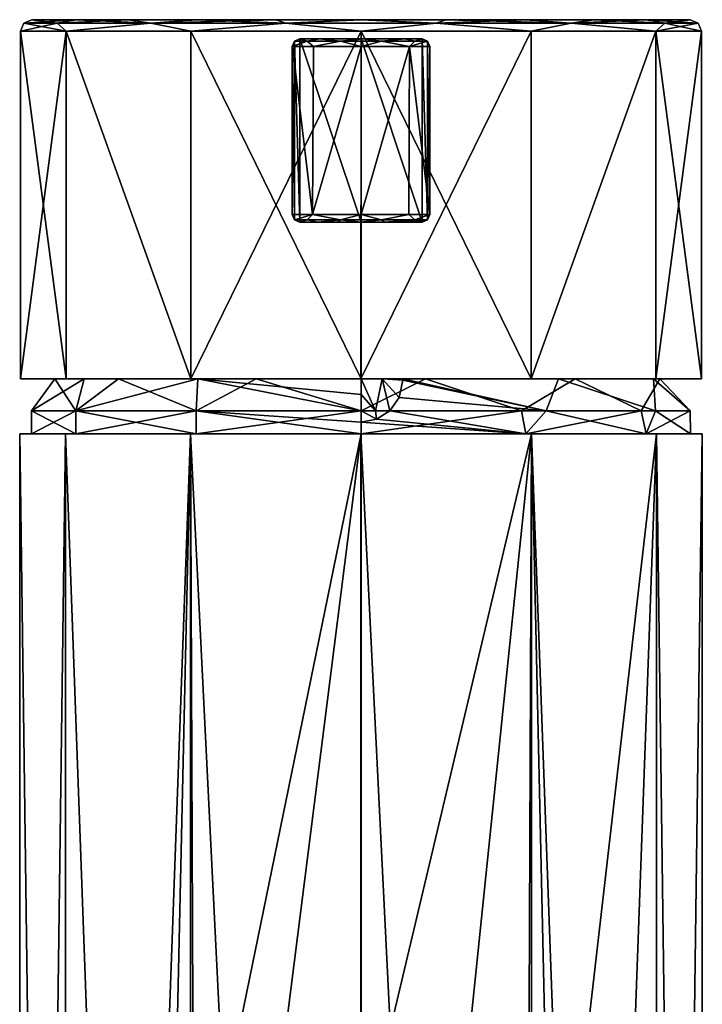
# Model space of a CAD drawing. Header units: metres. Extents: x -26 to 26, y -191 to 67.
# Tile 6 of 6: x -22 to 22, y 3 to 67. Entities that reach past the tile are written whole.
import ezdxf

# ---------------------------------------------------------------- set-up
doc = ezdxf.new("R2010")
doc.units = ezdxf.units.M
doc.layers.add('solid_10531022', color=7, linetype='CONTINUOUS')

msp = doc.modelspace()

# ---------------------------------------------------------------- linework, layer by layer
at = {"layer": 'solid_10531022'}
for points in [[(-18.669167, 67.099998, -10.764039), (-22.08033, 66.880333), (-21.549999, 67.099998)], [(-19.89369, 66.880333, 9.580297), (-21.549999, 67.099998), (-22.08033, 66.880333)], [(-18.669167, 67.099998, -10.764039), (-19.89369, 66.880333, -9.580297), (-22.08033, 66.880333)], [(18.669361, 67.099998, -10.763702), (-21.549999, 67.099998), (21.549999, 67.099998)], [(-18.669361, 67.099998, 10.763702), (21.549999, 67.099998), (-21.549999, 67.099998)], [(-18.669167, 67.099998, -10.764039), (-21.549999, 67.099998), (18.669361, 67.099998, -10.763702)], [(-19.89369, 66.880333, 9.580297), (-18.669361, 67.099998, 10.763702), (-21.549999, 67.099998)], [(-15.244656, 67.099998, -15.231645), (-13.766861, 66.880333, -17.263098), (-19.89369, 66.880333, -9.580297)], [(-18.669167, 67.099998, -10.764039), (-15.244656, 67.099998, -15.231645), (-19.89369, 66.880333, -9.580297)], [(-19.89369, 66.880333, 9.580297), (-13.766861, 66.880333, 17.263098), (-18.669361, 67.099998, 10.763702)], [(-18.669361, 67.099998, 10.763702), (18.669167, 67.099998, 10.764039), (21.549999, 67.099998)], [(-18.669361, 67.099998, 10.763702), (-15.244873, 67.099998, 15.231426), (18.669167, 67.099998, 10.764039)], [(-13.766861, 66.880333, 17.263098), (-15.244873, 67.099998, 15.231426), (-18.669361, 67.099998, 10.763702)], [(-18.669167, 67.099998, -10.764039), (18.669361, 67.099998, -10.763702), (15.244873, 67.099998, -15.231426)], [(-18.669167, 67.099998, -10.764039), (15.244873, 67.099998, -15.231426), (-15.244656, 67.099998, -15.231645)], [(-15.244873, 67.099998, 15.231426), (15.244656, 67.099998, 15.231645), (18.669167, 67.099998, 10.764039)], [(-15.244873, 67.099998, 15.231426), (-10.780596, 67.099998, 18.659609), (15.244656, 67.099998, 15.231645)], [(-13.766861, 66.880333, 17.263098), (-10.780596, 67.099998, 18.659609), (-15.244873, 67.099998, 15.231426)], [(-15.244656, 67.099998, -15.231645), (-10.780438, 67.099998, -18.6597), (-13.766861, 66.880333, -17.263098)], [(-15.244656, 67.099998, -15.231645), (15.244873, 67.099998, -15.231426), (10.780596, 67.099998, -18.659609)], [(-15.244656, 67.099998, -15.231645), (10.780596, 67.099998, -18.659609), (-10.780438, 67.099998, -18.6597)], [(-5.580527, 67.099998, -20.814898), (-4.913336, 66.880333, -21.52673), (-13.766861, 66.880333, -17.263098)], [(-10.780438, 67.099998, -18.6597), (-5.580527, 67.099998, -20.814898), (-13.766861, 66.880333, -17.263098)], [(-13.766861, 66.880333, 17.263098), (-4.913336, 66.880333, 21.52673), (-10.780596, 67.099998, 18.659609)], [(-10.780596, 67.099998, 18.659609), (10.780438, 67.099998, 18.6597), (15.244656, 67.099998, 15.231645)], [(-10.780596, 67.099998, 18.659609), (-5.580599, 67.099998, 20.814878), (10.780438, 67.099998, 18.6597)], [(-4.913336, 66.880333, 21.52673), (-5.580599, 67.099998, 20.814878), (-10.780596, 67.099998, 18.659609)], [(-10.780438, 67.099998, -18.6597), (10.780596, 67.099998, -18.659609), (5.580599, 67.099998, -20.814878)], [(-10.780438, 67.099998, -18.6597), (5.580599, 67.099998, -20.814878), (-5.580527, 67.099998, -20.814898)], [(-5.580599, 67.099998, 20.814878), (5.580527, 67.099998, 20.814898), (10.780438, 67.099998, 18.6597)], [(-5.580599, 67.099998, 20.814878), (-0.000018, 67.099998, 21.549999), (5.580527, 67.099998, 20.814898)], [(-4.913336, 66.880333, 21.52673), (-0.000018, 67.099998, 21.549999), (-5.580599, 67.099998, 20.814878)], [(-5.580527, 67.099998, -20.814898), (0.000018, 67.099998, -21.549999), (-4.913336, 66.880333, -21.52673)], [(-5.580527, 67.099998, -20.814898), (5.580599, 67.099998, -20.814878), (0.000018, 67.099998, -21.549999)], [(0.000018, 67.099998, -21.549999), (4.913336, 66.880333, -21.52673), (-4.913336, 66.880333, -21.52673)], [(-4.913336, 66.880333, 21.52673), (4.913336, 66.880333, 21.52673), (-0.000018, 67.099998, 21.549999)], [(4.913336, 66.880333, 21.52673), (5.580527, 67.099998, 20.814898), (-0.000018, 67.099998, 21.549999)], [(0.000018, 67.099998, -21.549999), (5.580599, 67.099998, -20.814878), (4.913336, 66.880333, -21.52673)], [(10.780596, 67.099998, -18.659609), (13.766861, 66.880333, -17.263098), (4.913336, 66.880333, -21.52673)], [(5.580599, 67.099998, -20.814878), (10.780596, 67.099998, -18.659609), (4.913336, 66.880333, -21.52673)], [(4.913336, 66.880333, 21.52673), (13.766861, 66.880333, 17.263098), (5.580527, 67.099998, 20.814898)], [(13.766861, 66.880333, 17.263098), (10.780438, 67.099998, 18.6597), (5.580527, 67.099998, 20.814898)], [(13.766861, 66.880333, 17.263098), (15.244656, 67.099998, 15.231645), (10.780438, 67.099998, 18.6597)], [(10.780596, 67.099998, -18.659609), (15.244873, 67.099998, -15.231426), (13.766861, 66.880333, -17.263098)], [(18.669361, 67.099998, -10.763702), (19.89369, 66.880333, -9.580297), (13.766861, 66.880333, -17.263098)], [(15.244873, 67.099998, -15.231426), (18.669361, 67.099998, -10.763702), (13.766861, 66.880333, -17.263098)], [(13.766861, 66.880333, 17.263098), (19.89369, 66.880333, 9.580297), (15.244656, 67.099998, 15.231645)], [(19.89369, 66.880333, 9.580297), (18.669167, 67.099998, 10.764039), (15.244656, 67.099998, 15.231645)], [(18.669167, 67.099998, 10.764039), (22.08033, 66.880333), (21.549999, 67.099998)], [(19.89369, 66.880333, 9.580297), (22.08033, 66.880333), (18.669167, 67.099998, 10.764039)], [(18.669361, 67.099998, -10.763702), (21.549999, 67.099998), (19.89369, 66.880333, -9.580297)], [(21.549999, 67.099998), (22.08033, 66.880333), (19.89369, 66.880333, -9.580297)], [(-19.89369, 66.880333, -9.580297), (-19.312366, 66.349998, -11.15), (-22.299999, 66.349998)], [(-19.89369, 66.880333, -9.580297), (-22.299999, 66.349998), (-22.08033, 66.880333)], [(-19.312366, 66.349998, 11.150001), (-22.08033, 66.880333), (-22.299999, 66.349998)], [(-19.312366, 66.349998, 11.150001), (-19.89369, 66.880333, 9.580297), (-22.08033, 66.880333)], [(-13.766861, 66.880333, -17.263098), (-19.312366, 66.349998, -11.15), (-19.89369, 66.880333, -9.580297)], [(-19.312366, 66.349998, 11.150001), (-13.766861, 66.880333, 17.263098), (-19.89369, 66.880333, 9.580297)], [(-13.766861, 66.880333, -17.263098), (-11.150001, 66.349998, -19.312366), (-19.312366, 66.349998, -11.15)], [(-19.312366, 66.349998, 11.150001), (-11.15, 66.349998, 19.312366), (-13.766861, 66.880333, 17.263098)], [(-4.913336, 66.880333, -21.52673), (-11.150001, 66.349998, -19.312366), (-13.766861, 66.880333, -17.263098)], [(-11.15, 66.349998, 19.312366), (-4.913336, 66.880333, 21.52673), (-13.766861, 66.880333, 17.263098)], [(-4.913336, 66.880333, -21.52673), (0, 66.349998, -22.299999), (-11.150001, 66.349998, -19.312366)], [(-11.15, 66.349998, 19.312366), (0, 66.349998, 22.299999), (-4.913336, 66.880333, 21.52673)], [(4.913336, 66.880333, -21.52673), (0, 66.349998, -22.299999), (-4.913336, 66.880333, -21.52673)], [(0, 66.349998, 22.299999), (4.913336, 66.880333, 21.52673), (-4.913336, 66.880333, 21.52673)], [(4.913336, 66.880333, -21.52673), (11.15, 66.349998, -19.312366), (0, 66.349998, -22.299999)], [(0, 66.349998, 22.299999), (11.150001, 66.349998, 19.312366), (4.913336, 66.880333, 21.52673)], [(13.766861, 66.880333, -17.263098), (11.15, 66.349998, -19.312366), (4.913336, 66.880333, -21.52673)], [(11.150001, 66.349998, 19.312366), (13.766861, 66.880333, 17.263098), (4.913336, 66.880333, 21.52673)], [(13.766861, 66.880333, -17.263098), (19.312366, 66.349998, -11.150001), (11.15, 66.349998, -19.312366)], [(11.150001, 66.349998, 19.312366), (19.312366, 66.349998, 11.15), (13.766861, 66.880333, 17.263098)], [(19.89369, 66.880333, -9.580297), (19.312366, 66.349998, -11.150001), (13.766861, 66.880333, -17.263098)], [(19.312366, 66.349998, 11.15), (19.89369, 66.880333, 9.580297), (13.766861, 66.880333, 17.263098)], [(22.08033, 66.880333), (22.299999, 66.349998), (19.312366, 66.349998, -11.150001)], [(19.312366, 66.349998, 11.15), (22.299999, 66.349998), (19.89369, 66.880333, 9.580297)], [(22.08033, 66.880333), (19.312366, 66.349998, -11.150001), (19.89369, 66.880333, -9.580297)], [(19.89369, 66.880333, 9.580297), (22.299999, 66.349998), (22.08033, 66.880333)], [(-19.312366, 66.349998, -11.15), (-19.31242, 43.599998, -11.14992), (-22.299999, 43.599998)], [(-22.299999, 66.349998), (-22.299999, 43.599998), (-19.312456, 43.599998, 11.149856)], [(-22.299999, 66.349998), (-19.312366, 66.349998, -11.15), (-22.299999, 43.599998)], [(-19.312366, 66.349998, 11.150001), (-22.299999, 66.349998), (-19.312456, 43.599998, 11.149856)], [(-19.312366, 66.349998, 11.150001), (-19.312456, 43.599998, 11.149856), (-11.15025, 43.599998, 19.312204)], [(-19.312366, 66.349998, -11.15), (-11.150305, 43.599998, -19.312172), (-19.31242, 43.599998, -11.14992)], [(-19.312366, 66.349998, -11.15), (-11.150001, 66.349998, -19.312366), (-11.150305, 43.599998, -19.312172)], [(-19.312366, 66.349998, 11.150001), (-11.15025, 43.599998, 19.312204), (-11.15, 66.349998, 19.312366)], [(0, 66.349998, -22.299999), (-0.000067, 43.599998, -22.299999), (-11.150305, 43.599998, -19.312172)], [(-11.150001, 66.349998, -19.312366), (0, 66.349998, -22.299999), (-11.150305, 43.599998, -19.312172)], [(-11.15, 66.349998, 19.312366), (-11.15025, 43.599998, 19.312204), (0.000067, 43.599998, 22.299999)], [(-11.15, 66.349998, 19.312366), (0.000067, 43.599998, 22.299999), (0, 66.349998, 22.299999)], [(-4.355478, 65.701614, -21.921503), (-4, 65.849998, -21.989145), (-4.353553, 65.703552, -105.5)], [(-4, 53.849998, -21.989145), (-4, 65.849998, -21.989145), (-4.355478, 65.701614, -21.921503)], [(-4.353553, 65.703552, -105.5), (-4, 65.849998, -105.5), (-3.998822, 65.849998, -105.597076)], [(-4.353553, 65.703552, -105.5), (-4, 65.849998, -21.989145), (-4, 65.849998, -105.5)], [(-4.353553, 65.703552, -105.5), (-3.998822, 65.849998, -105.597076), (-3.995288, 65.849998, -105.694092)], [(-3.522099, 65.703552, -108.058952), (-4.353553, 65.703552, -105.5), (-3.995288, 65.849998, -105.694092)], [(2.866377, 65.849998, -108.289948), (-3.998822, 65.849998, -105.597076), (-4, 65.849998, -105.5)], [(4, 65.849998, -105.5), (2.866377, 65.849998, -108.289948), (-4, 65.849998, -105.5)], [(-4, 65.849998, -21.989145), (4, 65.849998, -105.5), (-4, 65.849998, -105.5)], [(-4, 65.849998, -21.989145), (0, 65.849998, -22.35), (4, 65.849998, -105.5)], [(0, 53.849998, -22.35), (0, 65.849998, -22.35), (-4, 65.849998, -21.989145)], [(-4, 53.849998, -21.989145), (0, 53.849998, -22.35), (-4, 65.849998, -21.989145)], [(2.866377, 65.849998, -108.289948), (-3.995288, 65.849998, -105.694092), (-3.998822, 65.849998, -105.597076)], [(2.866377, 65.849998, -108.289948), (-2.727392, 65.849998, -108.425964), (-3.995288, 65.849998, -105.694092)], [(-3.522099, 65.703552, -108.058952), (-3.995288, 65.849998, -105.694092), (-2.727392, 65.849998, -108.425964)], [(-1.345322, 65.703552, -109.640472), (-3.522099, 65.703552, -108.058952), (-2.727392, 65.849998, -108.425964)], [(2.866377, 65.849998, -108.289948), (0.097239, 65.849998, -109.498817), (-2.727392, 65.849998, -108.425964)], [(-1.345322, 65.703552, -109.640472), (-2.727392, 65.849998, -108.425964), (0.097239, 65.849998, -109.498817)], [(1.345322, 65.703552, -109.640472), (-1.345322, 65.703552, -109.640472), (0.097239, 65.849998, -109.498817)], [(11.15, 66.349998, -19.312366), (11.15025, 43.599998, -19.312204), (-0.000067, 43.599998, -22.299999)], [(0, 66.349998, -22.299999), (11.15, 66.349998, -19.312366), (-0.000067, 43.599998, -22.299999)], [(0, 66.349998, 22.299999), (0.000067, 43.599998, 22.299999), (11.150305, 43.599998, 19.312172)], [(0, 66.349998, 22.299999), (11.150305, 43.599998, 19.312172), (11.150001, 66.349998, 19.312366)], [(0, 65.849998, -22.35), (4, 65.849998, -21.989145), (4, 65.849998, -105.5)], [(4, 53.849998, -21.989145), (4, 65.849998, -21.989145), (0, 65.849998, -22.35)], [(0, 53.849998, -22.35), (4, 53.849998, -21.989145), (0, 65.849998, -22.35)], [(1.345322, 65.703552, -109.640472), (0.097239, 65.849998, -109.498817), (2.866377, 65.849998, -108.289948)], [(3.522099, 65.703552, -108.058952), (1.345322, 65.703552, -109.640472), (2.866377, 65.849998, -108.289948)], [(3.522099, 65.703552, -108.058952), (2.866377, 65.849998, -108.289948), (4, 65.849998, -105.5)], [(3.522099, 65.703552, -108.058952), (4, 65.849998, -105.5), (4.353553, 65.703552, -105.5)], [(4.355478, 65.701614, -21.921503), (4, 65.849998, -105.5), (4, 65.849998, -21.989145)], [(4.353553, 65.703552, -105.5), (4, 65.849998, -105.5), (4.355478, 65.701614, -21.921503)], [(4, 53.849998, -21.989145), (4.355478, 53.998383, -21.921503), (4, 65.849998, -21.989145)], [(4.355478, 65.701614, -21.921503), (4, 65.849998, -21.989145), (4.355478, 53.998383, -21.921503)], [(11.15, 66.349998, -19.312366), (19.312366, 66.349998, -11.150001), (11.15025, 43.599998, -19.312204)], [(11.150001, 66.349998, 19.312366), (11.150305, 43.599998, 19.312172), (19.312366, 66.349998, 11.15)], [(19.312366, 66.349998, -11.150001), (19.312456, 43.599998, -11.149856), (11.15025, 43.599998, -19.312204)], [(19.312366, 66.349998, 11.15), (11.150305, 43.599998, 19.312172), (19.31242, 43.599998, 11.14992)], [(19.312366, 66.349998, 11.15), (19.31242, 43.599998, 11.14992), (22.299999, 43.599998)], [(19.312366, 66.349998, 11.15), (22.299999, 43.599998), (22.299999, 66.349998)], [(19.312366, 66.349998, -11.150001), (22.299999, 66.349998), (19.312456, 43.599998, -11.149856)], [(22.299999, 66.349998), (22.299999, 43.599998), (19.312456, 43.599998, -11.149856)], [(-4.355478, 65.701614, -21.921503), (-4.353553, 65.703552, -105.5), (-4.5, 65.349998, -105.5)], [(-3.522099, 65.703552, -108.058952), (-4.5, 65.349998, -105.5), (-4.353553, 65.703552, -105.5)], [(-4.498675, 65.349998, -105.609207), (-4.5, 65.349998, -105.5), (-3.522099, 65.703552, -108.058952)], [(-4.355478, 65.701614, -21.921503), (-4.5, 65.349998, -105.5), (-4.5, 65.349998, -21.892294)], [(-4.355478, 53.998383, -21.921503), (-4.355478, 65.701614, -21.921503), (-4.5, 65.349998, -21.892294)], [(-4.5, 54.349998, -21.892294), (-4.5, 65.349998, -21.892294), (-4.5, 65.349998, -105.5)], [(-4.5, 54.349998, -21.892294), (-4.355478, 53.998383, -21.921503), (-4.5, 65.349998, -21.892294)], [(-4.5, 54.349998, -105.5), (-4.5, 54.349998, -21.892294), (-4.5, 65.349998, -105.5)], [(-4.5, 54.349998, -105.5), (-4.5, 65.349998, -105.5), (-4.498675, 65.349998, -105.609207)], [(-4.5, 54.349998, -105.5), (-4.498675, 65.349998, -105.609207), (-4.494699, 65.349998, -105.718353)], [(-3.181981, 54.349998, -108.681984), (-4.5, 54.349998, -105.5), (-4.494699, 65.349998, -105.718353)], [(-4.494699, 65.349998, -105.718353), (-4.498675, 65.349998, -105.609207), (-3.522099, 65.703552, -108.058952)], [(-3.103822, 65.349998, -108.758263), (-4.494699, 65.349998, -105.718353), (-3.522099, 65.703552, -108.058952)], [(-3.181981, 54.349998, -108.681984), (-4.494699, 65.349998, -105.718353), (-3.103822, 65.349998, -108.758263)], [(-4.355478, 53.998383, -21.921503), (-4, 53.849998, -21.989145), (-4.355478, 65.701614, -21.921503)], [(-3.103822, 65.349998, -108.758263), (-3.522099, 65.703552, -108.058952), (-1.345322, 65.703552, -109.640472)], [(-3.181981, 54.349998, -108.681984), (-3.103822, 65.349998, -108.758263), (0, 65.349998, -110)], [(-3.181981, 54.349998, -108.681984), (0, 65.349998, -110), (0, 54.349998, -110)], [(0, 65.349998, -110), (-3.103822, 65.349998, -108.758263), (-1.345322, 65.703552, -109.640472)], [(0, 65.349998, -110), (-1.345322, 65.703552, -109.640472), (1.345322, 65.703552, -109.640472)], [(3.181981, 65.349998, -108.681984), (0, 65.349998, -110), (1.345322, 65.703552, -109.640472)], [(0, 54.349998, -110), (0, 65.349998, -110), (3.181981, 65.349998, -108.681984)], [(3.127154, 54.349998, -108.735878), (0, 54.349998, -110), (3.181981, 65.349998, -108.681984)], [(3.181981, 65.349998, -108.681984), (1.345322, 65.703552, -109.640472), (3.522099, 65.703552, -108.058952)], [(4.497373, 54.349998, -105.65374), (3.127154, 54.349998, -108.735878), (3.181981, 65.349998, -108.681984)], [(3.181981, 65.349998, -108.681984), (4.353553, 65.703552, -105.5), (4.5, 65.349998, -105.5)], [(3.181981, 65.349998, -108.681984), (3.522099, 65.703552, -108.058952), (4.353553, 65.703552, -105.5)], [(4.497373, 54.349998, -105.65374), (3.181981, 65.349998, -108.681984), (4.5, 65.349998, -105.5)], [(4.353553, 65.703552, -105.5), (4.355478, 65.701614, -21.921503), (4.5, 65.349998, -21.892294)], [(4.353553, 65.703552, -105.5), (4.5, 65.349998, -21.892294), (4.5, 65.349998, -105.5)], [(4.355478, 65.701614, -21.921503), (4.355478, 53.998383, -21.921503), (4.5, 54.349998, -21.892294)], [(4.5, 65.349998, -21.892294), (4.355478, 65.701614, -21.921503), (4.5, 54.349998, -21.892294)], [(4.499343, 54.349998, -105.576881), (4.497373, 54.349998, -105.65374), (4.5, 65.349998, -105.5)], [(4.499343, 54.349998, -105.576881), (4.5, 65.349998, -105.5), (4.5, 54.349998, -105.5)], [(4.5, 54.349998, -105.5), (4.5, 65.349998, -21.892294), (4.5, 54.349998, -21.892294)], [(4.5, 65.349998, -105.5), (4.5, 65.349998, -21.892294), (4.5, 54.349998, -105.5)], [(-4.353553, 53.996445, -105.5), (-4.355478, 53.998383, -21.921503), (-4.5, 54.349998, -21.892294)], [(-4.353553, 53.996445, -105.5), (-4.5, 54.349998, -21.892294), (-4.5, 54.349998, -105.5)], [(-4.353553, 53.996445, -105.5), (-4.5, 54.349998, -105.5), (-3.181981, 54.349998, -108.681984)], [(-4.353553, 53.996445, -105.5), (-3.181981, 54.349998, -108.681984), (-3.522099, 53.996445, -108.058952)], [(-3.522099, 53.996445, -108.058952), (-3.181981, 54.349998, -108.681984), (-1.345322, 53.996445, -109.640472)], [(-1.345322, 53.996445, -109.640472), (-3.181981, 54.349998, -108.681984), (0, 54.349998, -110)], [(-1.345322, 53.996445, -109.640472), (0, 54.349998, -110), (1.345322, 53.996445, -109.640472)], [(1.345322, 53.996445, -109.640472), (0, 54.349998, -110), (3.127154, 54.349998, -108.735878)], [(1.345322, 53.996445, -109.640472), (3.127154, 54.349998, -108.735878), (3.522099, 53.996445, -108.058952)], [(3.522099, 53.996445, -108.058952), (3.127154, 54.349998, -108.735878), (4.497373, 54.349998, -105.65374)], [(3.522099, 53.996445, -108.058952), (4.5, 54.349998, -105.5), (4.353553, 53.996445, -105.5)], [(3.522099, 53.996445, -108.058952), (4.499343, 54.349998, -105.576881), (4.5, 54.349998, -105.5)], [(3.522099, 53.996445, -108.058952), (4.497373, 54.349998, -105.65374), (4.499343, 54.349998, -105.576881)], [(4.353553, 53.996445, -105.5), (4.5, 54.349998, -105.5), (4.355478, 53.998383, -21.921503)], [(4.5, 54.349998, -105.5), (4.5, 54.349998, -21.892294), (4.355478, 53.998383, -21.921503)], [(-4, 53.849998, -105.5), (-4, 53.849998, -21.989145), (-4.355478, 53.998383, -21.921503)], [(-4, 53.849998, -105.5), (-4.355478, 53.998383, -21.921503), (-4.353553, 53.996445, -105.5)], [(-4, 53.849998, -105.5), (-4.353553, 53.996445, -105.5), (-3.522099, 53.996445, -108.058952)], [(-2.832488, 53.849998, -108.324348), (-4, 53.849998, -105.5), (-3.522099, 53.996445, -108.058952)], [(-4, 53.849998, -105.5), (4, 53.849998, -21.989145), (0, 53.849998, -22.35)], [(-4, 53.849998, -105.5), (4, 53.849998, -105.5), (4, 53.849998, -21.989145)], [(-4, 53.849998, -105.5), (0, 53.849998, -22.35), (-4, 53.849998, -21.989145)], [(-2.832488, 53.849998, -108.324348), (4, 53.849998, -105.5), (-4, 53.849998, -105.5)], [(-2.832488, 53.849998, -108.324348), (-3.522099, 53.996445, -108.058952), (-1.345322, 53.996445, -109.640472)], [(-1.533324, 53.849998, -109.194443), (-2.832488, 53.849998, -108.324348), (-1.345322, 53.996445, -109.640472)], [(2.832249, 53.849998, -108.324585), (4, 53.849998, -105.5), (-2.832488, 53.849998, -108.324348)], [(2.832249, 53.849998, -108.324585), (-2.832488, 53.849998, -108.324348), (-1.533324, 53.849998, -109.194443)], [(-0.000171, 53.849998, -109.5), (-1.533324, 53.849998, -109.194443), (-1.345322, 53.996445, -109.640472)], [(1.532994, 53.849998, -109.19458), (-1.533324, 53.849998, -109.194443), (-0.000171, 53.849998, -109.5)], [(2.832249, 53.849998, -108.324585), (-1.533324, 53.849998, -109.194443), (1.532994, 53.849998, -109.19458)], [(-0.000171, 53.849998, -109.5), (-1.345322, 53.996445, -109.640472), (1.345322, 53.996445, -109.640472)], [(1.532994, 53.849998, -109.19458), (-0.000171, 53.849998, -109.5), (1.345322, 53.996445, -109.640472)], [(1.532994, 53.849998, -109.19458), (1.345322, 53.996445, -109.640472), (3.522099, 53.996445, -108.058952)], [(2.832249, 53.849998, -108.324585), (1.532994, 53.849998, -109.19458), (3.522099, 53.996445, -108.058952)], [(2.832249, 53.849998, -108.324585), (4.353553, 53.996445, -105.5), (4, 53.849998, -105.5)], [(2.832249, 53.849998, -108.324585), (3.522099, 53.996445, -108.058952), (4.353553, 53.996445, -105.5)], [(4.353553, 53.996445, -105.5), (4.355478, 53.998383, -21.921503), (4, 53.849998, -21.989145)], [(4, 53.849998, -105.5), (4.353553, 53.996445, -105.5), (4, 53.849998, -21.989145)], [(-22.299999, 43.599998), (-20.053671, 43.599998, -2.123437), (-18.129444, 43.599998, 8.83074)], [(-22.299999, 43.599998), (-19.31242, 43.599998, -11.14992), (-20.053671, 43.599998, -2.123437)], [(-19.312456, 43.599998, 11.149856), (-22.299999, 43.599998), (-18.129444, 43.599998, 8.83074)], [(-18.129444, 43.599998, 8.83074), (-21.566246, 41.5, 0), (-18.677002, 41.5, 10.782977)], [(-20.053671, 43.599998, -2.123437), (-18.677002, 41.5, -10.782976), (-21.566246, 41.5, 0)], [(-18.129444, 43.599998, 8.83074), (-20.053671, 43.599998, -2.123437), (-21.566246, 41.5, 0)], [(-20.053671, 43.599998, -2.123437), (-15.878008, 43.599998, -12.431713), (-18.677002, 41.5, -10.782976)], [(-19.31242, 43.599998, -11.14992), (-15.878008, 43.599998, -12.431713), (-20.053671, 43.599998, -2.123437)], [(-19.312456, 43.599998, 11.149856), (-18.129444, 43.599998, 8.83074), (-10.690646, 43.599998, 17.098799)], [(-11.15025, 43.599998, 19.312204), (-19.312456, 43.599998, 11.149856), (-10.690646, 43.599998, 17.098799)], [(-19.31242, 43.599998, -11.14992), (-11.150305, 43.599998, -19.312172), (-15.878008, 43.599998, -12.431713)], [(-10.690646, 43.599998, 17.098799), (-18.677002, 41.5, 10.782977), (-10.783136, 41.5, 18.67691)], [(-10.690646, 43.599998, 17.098799), (-18.129444, 43.599998, 8.83074), (-18.677002, 41.5, 10.782977)], [(-15.878008, 43.599998, -12.431713), (-10.783137, 41.5, -18.67691), (-18.677002, 41.5, -10.782976)], [(-15.878008, 43.599998, -12.431713), (-6.872602, 43.599998, -18.95853), (-10.783137, 41.5, -18.67691)], [(-11.150305, 43.599998, -19.312172), (-6.872602, 43.599998, -18.95853), (-15.878008, 43.599998, -12.431713)], [(-11.150305, 43.599998, -19.312172), (4.223295, 43.599998, -19.718578), (-6.872602, 43.599998, -18.95853)], [(-11.150305, 43.599998, -19.312172), (-0.000067, 43.599998, -22.299999), (4.223295, 43.599998, -19.718578)], [(-11.15025, 43.599998, 19.312204), (-10.690646, 43.599998, 17.098799), (0, 43.599998, 20.165785)], [(0.000067, 43.599998, 22.299999), (-11.15025, 43.599998, 19.312204), (0, 43.599998, 20.165785)], [(-6.872602, 43.599998, -18.95853), (0, 41.500042, -21.566246), (-10.783137, 41.5, -18.67691)], [(-10.690646, 43.599998, 17.098799), (-10.783136, 41.5, 18.67691), (0, 41.5, 21.566246)], [(-10.690646, 43.599998, 17.098799), (0, 42.567688, 20.892536), (0, 43.599998, 20.165785)], [(-10.690646, 43.599998, 17.098799), (0, 41.5, 21.566246), (0, 42.567688, 20.892536)], [(-6.872602, 43.599998, -18.95853), (4.223295, 43.599998, -19.718578), (0, 41.500042, -21.566246)], [(-0.000067, 43.599998, -22.299999), (11.15025, 43.599998, -19.312204), (4.223295, 43.599998, -19.718578)], [(0.944636, 41.5, 21.545549), (0, 43.599998, 20.165785), (0, 42.567688, 20.892536)], [(1.378322, 43.599998, 20.118622), (0, 43.599998, 20.165785), (0.944636, 41.5, 21.545549)], [(0.000067, 43.599998, 22.299999), (0, 43.599998, 20.165785), (1.378322, 43.599998, 20.118622)], [(4.223295, 43.599998, -19.718578), (10.509194, 41.5, -18.832415), (0, 41.500042, -21.566246)], [(0.000067, 43.599998, 22.299999), (1.378322, 43.599998, 20.118622), (2.749967, 43.599998, 19.9774)], [(11.150305, 43.599998, 19.312172), (0.000067, 43.599998, 22.299999), (2.749967, 43.599998, 19.9774)], [(1.378322, 43.599998, 20.118622), (0.944636, 41.5, 21.545549), (1.887459, 41.5, 21.483494)], [(1.378322, 43.599998, 20.118622), (1.887459, 41.5, 21.483494), (2.509128, 42.374485, 20.869799)], [(1.378322, 43.599998, 20.118622), (2.509128, 42.374485, 20.869799), (2.75, 43.500008, 20.051945)], [(1.378322, 43.599998, 20.118622), (2.75, 43.500008, 20.051945), (2.749981, 43.550053, 20.014734)], [(1.378322, 43.599998, 20.118622), (2.749981, 43.550053, 20.014734), (2.749967, 43.599998, 19.9774)], [(2.75, 43.500008, 20.051945), (2.509128, 42.374485, 20.869799), (12.117107, 41.5, 17.840366)], [(2.749967, 43.599998, 19.9774), (2.749981, 43.550053, 20.014734), (12.117107, 41.5, 17.840366)], [(12.922403, 43.599998, 15.481289), (2.749967, 43.599998, 19.9774), (12.117107, 41.5, 17.840366)], [(11.150305, 43.599998, 19.312172), (2.749967, 43.599998, 19.9774), (12.922403, 43.599998, 15.481289)], [(2.749981, 43.550053, 20.014734), (2.75, 43.500008, 20.051945), (12.117107, 41.5, 17.840366)], [(4.223295, 43.599998, -19.718578), (14.034554, 43.599998, -14.480674), (10.509194, 41.5, -18.832415)], [(11.15025, 43.599998, -19.312204), (14.034554, 43.599998, -14.480674), (4.223295, 43.599998, -19.718578)], [(14.034554, 43.599998, -14.480674), (18.354006, 41.5, -11.32402), (10.509194, 41.5, -18.832415)], [(11.15025, 43.599998, -19.312204), (19.312456, 43.599998, -11.149856), (14.034554, 43.599998, -14.480674)], [(19.31242, 43.599998, 11.14992), (11.150305, 43.599998, 19.312172), (12.922403, 43.599998, 15.481289)], [(12.922403, 43.599998, 15.481289), (12.117107, 41.5, 17.840366), (19.274672, 41.5, 9.674194)], [(19.164261, 43.599998, 6.276135), (12.922403, 43.599998, 15.481289), (19.274672, 41.5, 9.674194)], [(19.31242, 43.599998, 11.14992), (12.922403, 43.599998, 15.481289), (19.164261, 43.599998, 6.276135)], [(14.034554, 43.599998, -14.480674), (19.576815, 43.599998, -4.83808), (18.354006, 41.5, -11.32402)], [(19.312456, 43.599998, -11.149856), (19.576815, 43.599998, -4.83808), (14.034554, 43.599998, -14.480674)], [(19.576815, 43.599998, -4.83808), (21.545547, 41.5, -0.944663), (18.354006, 41.5, -11.32402)], [(19.164261, 43.599998, 6.276135), (19.274672, 41.5, 9.674194), (21.545547, 41.5, -0.944663)], [(19.576815, 43.599998, -4.83808), (19.164261, 43.599998, 6.276135), (21.545547, 41.5, -0.944663)], [(22.299999, 43.599998), (19.164261, 43.599998, 6.276135), (19.576815, 43.599998, -4.83808)], [(19.31242, 43.599998, 11.14992), (19.164261, 43.599998, 6.276135), (22.299999, 43.599998)], [(19.312456, 43.599998, -11.149856), (22.299999, 43.599998), (19.576815, 43.599998, -4.83808)], [(0.944636, 41.5, 21.545549), (0, 42.567688, 20.892536), (0, 41.5, 21.566246)], [(2.509128, 42.374485, 20.869799), (1.887459, 41.5, 21.483494), (12.117107, 41.5, 17.840366)], [(-18.677002, 41.5, -10.782976), (-18.676916, 40, -10.783116), (-21.566246, 40, 0.000066)], [(-21.566246, 41.5, 0), (-21.566246, 40, 0.000066), (-18.676857, 40, 10.783218)], [(-18.677002, 41.5, -10.782976), (-21.566246, 40, 0.000066), (-21.566246, 41.5, 0)], [(-21.566246, 41.5, 0), (-18.676857, 40, 10.783218), (-18.677002, 41.5, 10.782977)], [(-10.783137, 41.5, -18.67691), (-18.676916, 40, -10.783116), (-18.677002, 41.5, -10.782976)], [(-18.677002, 41.5, 10.782977), (-18.676857, 40, 10.783218), (-10.783146, 40, 18.676899)], [(-18.677002, 41.5, 10.782977), (-10.783146, 40, 18.676899), (-10.783136, 41.5, 18.67691)], [(-10.783137, 41.5, -18.67691), (-10.783209, 40, -18.676863), (-18.676916, 40, -10.783116)], [(0, 41.500042, -21.566246), (0, 40, -21.566246), (-10.783209, 40, -18.676863)], [(0, 41.500042, -21.566246), (-10.783209, 40, -18.676863), (-10.783137, 41.5, -18.67691)], [(-10.783136, 41.5, 18.67691), (-10.783146, 40, 18.676899), (0, 40, 21.566246)], [(0, 40.75, 21.566246), (-10.783136, 41.5, 18.67691), (0, 40, 21.566246)], [(0, 40.75, 21.566246), (0, 41.5, 21.566246), (-10.783136, 41.5, 18.67691)], [(10.509194, 41.5, -18.832415), (0, 40, -21.566246), (0, 41.500042, -21.566246)], [(10.509194, 41.5, -18.832415), (10.78312, 40, -18.676912), (0, 40, -21.566246)], [(1.013469, 40.943562, 21.542421), (0.944636, 41.5, 21.545549), (0, 41.5, 21.566246)], [(0, 40.75, 21.566246), (1.013469, 40.943562, 21.542421), (0, 41.5, 21.566246)], [(1.013469, 40.943562, 21.542421), (1.887459, 41.5, 21.483494), (0.944636, 41.5, 21.545549)], [(1.013469, 40.943562, 21.542421), (10.78312, 40, 18.67691), (1.887459, 41.5, 21.483494)], [(1.887459, 41.5, 21.483494), (10.78312, 40, 18.67691), (12.117107, 41.5, 17.840366)], [(18.354006, 41.5, -11.32402), (10.78312, 40, -18.676912), (10.509194, 41.5, -18.832415)], [(12.117107, 41.5, 17.840366), (10.78312, 40, 18.67691), (18.676918, 40, 10.783123)], [(18.354006, 41.5, -11.32402), (18.676918, 40, -10.783123), (10.78312, 40, -18.676912)], [(12.117107, 41.5, 17.840366), (18.676918, 40, 10.783123), (19.274672, 41.5, 9.674194)], [(21.545547, 41.5, -0.944663), (18.676918, 40, -10.783123), (18.354006, 41.5, -11.32402)], [(19.274672, 41.5, 9.674194), (18.676918, 40, 10.783123), (21.56624, 40, 0)], [(21.545547, 41.5, -0.944663), (21.56624, 40, 0), (18.676918, 40, -10.783123)], [(19.274672, 41.5, 9.674194), (21.56624, 40, 0), (21.545547, 41.5, -0.944663)], [(0, 40.75, 21.566246), (10.78312, 40, 18.67691), (1.013469, 40.943562, 21.542421)], [(0, 40.75, 21.566246), (0, 40, 21.566246), (10.78312, 40, 18.67691)], [(-19.355635, -185.5, 11.175054), (-22.35, 40), (-22.35, -185.5)], [(-19.355635, 40, -11.175054), (-22.35, -185.5), (-22.35, 40)], [(-19.355635, 40, -11.175054), (-19.355629, -185.5, -11.175066), (-22.35, -185.5)], [(-19.355635, -185.5, 11.175054), (-19.355629, 40, 11.175066), (-22.35, 40)], [(-21.566246, 40, 0.000066), (-22.35, 40), (-19.355629, 40, 11.175066)], [(-18.676916, 40, -10.783116), (-19.355635, 40, -11.175054), (-22.35, 40)], [(-21.566246, 40, 0.000066), (-18.676916, 40, -10.783116), (-22.35, 40)], [(-18.676857, 40, 10.783218), (-21.566246, 40, 0.000066), (-19.355629, 40, 11.175066)], [(-19.355635, -185.5, 11.175054), (-11.174869, -185.5, 19.355728), (-19.355629, 40, 11.175066)], [(-19.355635, 40, -11.175054), (-11.174869, 40, -19.355728), (-19.355629, -185.5, -11.175066)], [(-10.783209, 40, -18.676863), (-11.174869, 40, -19.355728), (-19.355635, 40, -11.175054)], [(-18.676916, 40, -10.783116), (-10.783209, 40, -18.676863), (-19.355635, 40, -11.175054)], [(-11.174869, -185.5, 19.355728), (-11.174864, 40, 19.35573), (-19.355629, 40, 11.175066)], [(-10.783146, 40, 18.676899), (-19.355629, 40, 11.175066), (-11.174864, 40, 19.35573)], [(-10.783146, 40, 18.676899), (-18.676857, 40, 10.783218), (-19.355629, 40, 11.175066)], [(-12.500051, -19.499985, -18.52758), (-19.355629, -185.5, -11.175066), (-11.174869, 40, -19.355728)], [(-10.945521, -13.463066, -19.486355), (-12.500051, -19.499985, -18.52758), (-11.174869, 40, -19.355728)], [(-11.174869, -185.5, 19.355728), (0.000002, -185.5, 22.349997), (-11.174864, 40, 19.35573)], [(-10.945521, -13.463066, -19.486355), (-11.174869, 40, -19.355728), (0.000002, 40, -22.349997)], [(0, 40, -21.566246), (0.000002, 40, -22.349997), (-11.174869, 40, -19.355728)], [(-10.783209, 40, -18.676863), (0, 40, -21.566246), (-11.174869, 40, -19.355728)], [(0.000002, -185.5, 22.349997), (-0.000002, 40, 22.349997), (-11.174864, 40, 19.35573)], [(0, 40, 21.566246), (-11.174864, 40, 19.35573), (-0.000002, 40, 22.349997)], [(0, 40, 21.566246), (-10.783146, 40, 18.676899), (-11.174864, 40, 19.35573)], [(-6.1413, -8.612608, -21.489693), (-10.945521, -13.463066, -19.486355), (0.000002, 40, -22.349997)], [(-6.1413, -8.612608, -21.489693), (0.000002, 40, -22.349997), (0, -7, -22.35)], [(11.174864, -185.5, 19.35573), (11.174869, 40, 19.355728), (-0.000002, 40, 22.349997)], [(0, 40, 21.566246), (-0.000002, 40, 22.349997), (11.174869, 40, 19.355728)], [(0.000002, -185.5, 22.349997), (11.174864, -185.5, 19.35573), (-0.000002, 40, 22.349997)], [(10.78312, 40, 18.67691), (0, 40, 21.566246), (11.174869, 40, 19.355728)], [(0, -7, -22.35), (0.000002, 40, -22.349997), (11.174864, 40, -19.35573)], [(0, 40, -21.566246), (11.174864, 40, -19.35573), (0.000002, 40, -22.349997)], [(6.141362, -8.612642, -21.489676), (0, -7, -22.35), (11.174864, 40, -19.35573)], [(10.78312, 40, -18.676912), (11.174864, 40, -19.35573), (0, 40, -21.566246)], [(10.945602, -13.463214, -19.486311), (6.141362, -8.612642, -21.489676), (11.174864, 40, -19.35573)], [(10.78312, 40, 18.67691), (11.174869, 40, 19.355728), (19.355635, 40, 11.175054)], [(18.676918, 40, 10.783123), (10.78312, 40, 18.67691), (19.355635, 40, 11.175054)], [(10.78312, 40, -18.676912), (19.355629, 40, -11.175066), (11.174864, 40, -19.35573)], [(10.78312, 40, -18.676912), (18.676918, 40, -10.783123), (19.355629, 40, -11.175066)], [(12.500051, -19.500015, -18.52758), (10.945602, -13.463214, -19.486311), (11.174864, 40, -19.35573)], [(11.174864, -185.5, 19.35573), (19.355629, -185.5, 11.175066), (11.174869, 40, 19.355728)], [(12.500051, -19.500015, -18.52758), (11.174864, 40, -19.35573), (19.355629, 40, -11.175066)], [(19.355629, -185.5, 11.175066), (19.355635, 40, 11.175054), (11.174869, 40, 19.355728)], [(19.355629, 40, -11.175066), (19.355635, -185.5, -11.175054), (11.174869, -185.5, -19.355728)], [(12.500051, -19.500015, -18.52758), (19.355629, 40, -11.175066), (11.174869, -185.5, -19.355728)], [(18.676918, 40, 10.783123), (19.355635, 40, 11.175054), (22.35, 40)], [(21.56624, 40, 0), (18.676918, 40, 10.783123), (22.35, 40)], [(18.676918, 40, -10.783123), (21.56624, 40, 0), (19.355629, 40, -11.175066)], [(19.355629, -185.5, 11.175066), (22.35, -185.5), (19.355635, 40, 11.175054)], [(19.355629, 40, -11.175066), (22.35, 40), (19.355635, -185.5, -11.175054)], [(21.56624, 40, 0), (22.35, 40), (19.355629, 40, -11.175066)], [(22.35, -185.5), (22.35, 40), (19.355635, 40, 11.175054)], [(19.355635, -185.5, -11.175054), (22.35, 40), (22.35, -185.5)]]:
    msp.add_3dface(points, dxfattribs=at)

doc.saveas('drawing.dxf')
